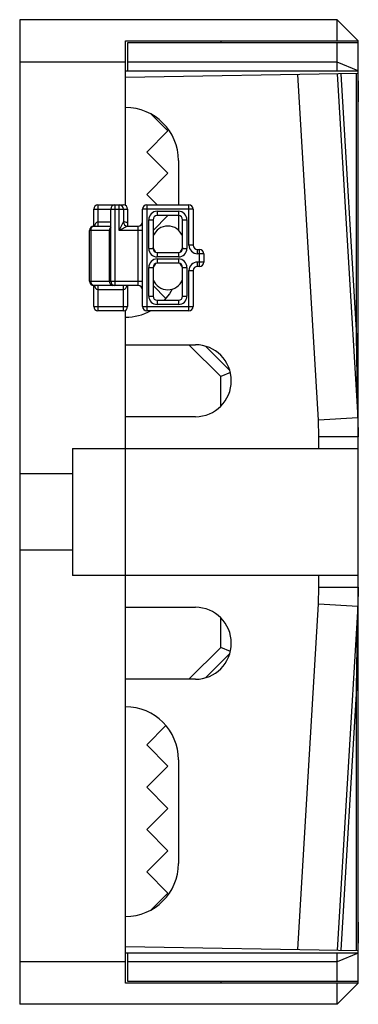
# Paper-space layout '_Links' of a CAD drawing. Header units: millimetres. Extents: x 0 to 16, y -23.3 to 23.2.
import ezdxf

# ---------------------------------------------------------------- set-up
doc = ezdxf.new("R2010")
doc.units = ezdxf.units.MM

psp = doc.layouts.new('_Links')

# ---------------------------------------------------------------- linework, layer by layer
at = {"color": 7, "linetype": 'Continuous', "lineweight": 25}
for p, q in [((15, 23.25), (0, 23.25)), ((0, 23.25), (0, -23.25)), ((15, 22.25), (15, 23.25)), ((16, 22.25), (15, 23.25)), ((5, 22.25), (16, 22.25)), ((5, 14.473), (5, 22.25)), ((16, 22.15), (5.1, 22.15)), ((5.1, 22.15), (5.1, 20.836)), ((9.5, 22.25), (9.5, 22.15)), ((15, 20.836), (15, 22.15)), ((16, -22.25), (16, 22.25)), ((5, 21.25), (0, 21.25)), ((15, 21.25), (5.1, 21.25)), ((16, 20.836), (15, 21.25)), ((5, 20.836), (16, 20.836)), ((15.98, 20.708), (5, 20.516)), ((14.112, 4.332), (13.135, 20.658)), ((15.001, 20.69), (15.973, 4.448)), ((15.179, 20.694), (15.92, 8.317)), ((15.92, 8.317), (15.92, 20.706)), ((7, 18), (6.215, 18.785)), ((6, 17), (7, 18)), ((7, 16), (6, 17)), ((7.5, 16.6), (7.5, 14.5)), ((6, 15), (7, 16)), ((6.5, 14.5), (6, 15)), ((3.7, 14.5), (4.9, 14.5)), ((3.7, 14.5), (3.7, 13.5)), ((4.5, 14.5), (4.5, 10.7)), ((4.7, 13.3), (4.7, 14.5)), ((6, 14.5), (6, 9.5)), ((6, 14.5), (8, 14.5)), ((8, 12.6), (8, 14.5)), ((3.5, 14.3), (5.1, 14.3)), ((3.5, 13.5), (3.5, 14.3)), ((4.3, 10.9), (4.3, 14.3)), ((4.9, 14.3), (4.9, 13.7)), ((5.1, 14.3), (5.1, 13.646)), ((5.8, 9.7), (5.8, 14.3)), ((8.2, 14.3), (5.8, 14.3)), ((6.3, 13.3), (7, 14)), ((6.5, 14.2), (6.5, 14)), ((6.5, 14.2), (7.5, 14.2)), ((7.5, 14), (6.5, 14)), ((7.5, 14.2), (7.5, 13.314)), ((8.2, 14.3), (8.2, 12.6)), ((3.5, 13.5), (4.3, 13.5)), ((3.7, 13.7), (4.3, 13.7)), ((4.7, 13.3), (4.9, 13.7)), ((5.1, 13.5), (4.7, 13.3)), ((5.1, 13.5), (5.6, 13.5)), ((5.6, 10.7), (5.6, 13.5)), ((6.1, 12.45), (6.1, 13.8)), ((6.1, 13.8), (6.3, 13.8)), ((6.3, 13.8), (6.3, 12.45)), ((7.7, 13.8), (7.9, 13.8)), ((7.7, 12.45), (7.7, 13.8)), ((7.9, 13.8), (7.9, 12.45)), ((4.3, 13.3), (3.3, 13.3)), ((3.3, 10.9), (3.3, 13.3)), ((3.359, 13.3), (3.359, 10.9)), ((4.241, 10.9), (4.241, 13.3)), ((5.8, 13.3), (4.7, 13.3)), ((8.2, 12.6), (8, 12.6)), ((6.1, 12.45), (6.3, 12.45)), ((6.5, 12.25), (6.5, 12.05)), ((6.5, 12.25), (7.5, 12.25)), ((7.5, 12.25), (7.5, 12.05)), ((7.7, 12.45), (7.9, 12.45)), ((8.4, 12.4), (8.5, 12.4)), ((8.4, 12.2), (8.4, 12.4)), ((8.7, 12.2), (8.4, 12.2)), ((8.5, 11.6), (8.5, 12.4)), ((8.7, 12.2), (8.7, 11.8)), ((7.5, 12.05), (6.5, 12.05)), ((6.5, 11.95), (6.5, 11.75)), ((6.5, 11.95), (7.5, 11.95)), ((7.5, 11.75), (6.5, 11.75)), ((7.5, 11.95), (7.5, 11.75)), ((8.7, 11.8), (8.4, 11.8)), ((8.4, 11.6), (8.4, 11.8)), ((6.1, 10.2), (6.1, 11.55)), ((6.1, 11.55), (6.3, 11.55)), ((6.3, 11.55), (6.3, 10.2)), ((7.7, 10.2), (7.7, 11.55)), ((7.7, 11.55), (7.9, 11.55)), ((7.9, 11.55), (7.9, 10.2)), ((8, 9.5), (8, 11.4)), ((8, 11.4), (8.2, 11.4)), ((8.2, 11.4), (8.2, 9.7)), ((8.5, 11.6), (8.4, 11.6)), ((3.3, 10.9), (5.8, 10.9)), ((5.6, 10.7), (3.5, 10.7)), ((3.5, 9.7), (3.5, 10.7)), ((3.7, 10.7), (3.7, 9.5)), ((4.9, 9.5), (4.9, 10.7)), ((5.1, 10.7), (5.1, 9.7)), ((6.911, 10.089), (6.3, 10.7)), ((4.9, 10.5), (3.7, 10.5)), ((6.1, 10.2), (6.3, 10.2)), ((6.5, 10), (6.5, 9.8)), ((6.5, 10), (7.5, 10)), ((7.5, 9.8), (6.5, 9.8)), ((7.5, 10), (7.5, 9.8)), ((7.7, 10.2), (7.9, 10.2)), ((3.5, 9.7), (5.1, 9.7)), ((4.9, 9.5), (3.7, 9.5)), ((5, -22.25), (5, 9.527)), ((5.8, 9.7), (8.2, 9.7)), ((8, 9.5), (6, 9.5)), ((15.973, 4.448), (15.92, 8.317)), ((5, 7.9), (8.3, 7.9)), ((9.5, 6.4), (8, 7.9)), ((8.775, 7.832), (9.932, 6.675)), ((9.955, 6.588), (9.5, 6.4)), ((9.5, 4.996), (9.5, 6.4)), ((8.3, 4.5), (5, 4.5)), ((15.973, 4.448), (14.112, 4.332)), ((14.135, 3.552), (14.112, 4.332)), ((15.973, 4.448), (16, 3.552)), ((14.135, 3), (14.135, 3.552)), ((16, 3.552), (14.135, 3.552)), ((2.5, 3), (16, 3)), ((2.5, 3), (2.5, -3)), ((2.5, 1.8), (0, 1.8)), ((2.5, -1.8), (0, -1.8)), ((16, -3), (2.5, -3)), ((14.135, -3.552), (14.135, -3)), ((14.112, -4.332), (14.135, -3.552)), ((14.135, -3.552), (16, -3.552)), ((16, -3.552), (15.973, -4.448)), ((5, -4.5), (8.3, -4.5)), ((13.135, -20.658), (14.112, -4.332)), ((14.112, -4.332), (15.973, -4.448)), ((15.973, -4.448), (15.001, -20.69)), ((15.92, -8.317), (15.973, -4.448)), ((9.5, -6.4), (9.5, -4.996)), ((8, -7.9), (9.5, -6.4)), ((9.955, -6.588), (9.5, -6.4)), ((9.932, -6.675), (8.775, -7.832)), ((8.3, -7.9), (5, -7.9)), ((15.92, -8.317), (15.179, -20.694)), ((15.92, -20.706), (15.92, -8.317)), ((6, -11), (6.911, -10.089)), ((7, -12), (6, -11)), ((6, -13), (7, -12)), ((7.5, -11.7), (7.5, -16.6)), ((7, -14), (6, -13)), ((6, -15), (7, -14)), ((7, -16), (6, -15)), ((6, -17), (7, -16)), ((7, -18), (6, -17)), ((6.215, -18.785), (7, -18)), ((5, -20.516), (15.98, -20.708)), ((16, -20.836), (5, -20.836)), ((5.1, -20.836), (5.1, -22.15)), ((16, -20.836), (15, -21.25)), ((15, -22.15), (15, -20.836)), ((5, -21.25), (0, -21.25)), ((15, -21.25), (5.1, -21.25)), ((16, -22.25), (5, -22.25)), ((5.1, -22.15), (16, -22.15)), ((9.5, -22.15), (9.5, -22.25)), ((15, -23.25), (15, -22.25)), ((16, -22.25), (15, -23.25)), ((15, -23.25), (0, -23.25))]:
    psp.add_line(p, q, dxfattribs=at)
at = {"color": 7, "linetype": 'Continuous', "lineweight": 25, "flags": 128}
for points in [[(15.98, 20.708), (15.995, 20.035), (16, 19.363)], [(6.436, 12.26), (6.307, 12.468), (6.3, 12.486)], [(7.7, 12.486), (7.693, 12.468), (7.564, 12.26)], [(6.3, 11.514), (6.307, 11.532), (6.436, 11.74)], [(7.564, 11.74), (7.693, 11.532), (7.7, 11.514)], [(7.206, 10.524), (7.079, 10.311), (6.833, 10)], [(16, -19.363), (15.995, -20.035), (15.98, -20.708)]]:
    psp.add_lwpolyline(points, dxfattribs=at)
at = {"color": 7, "linetype": 'Continuous', "lineweight": 25}
for centre, radius, start, end in [((5, 16.6), 2.5, 0, 90), ((3.7, 14.3), 0.2, 90, 180), ((4.5, 14.3), 0.2, 90, 180), ((4.7, 14.3), 0.2, 0, 90), ((4.9, 14.3), 0.2, 0, 90), ((6, 14.3), 0.2, 90, 180), ((8, 14.3), 0.2, 0, 90), ((6.5, 13.8), 0.4, 90, 180), ((6.5, 13.8), 0.2, 90, 180), ((7.5, 13.8), 0.4, 0, 90), ((7.5, 13.8), 0.2, 0, 90), ((3.5, 13.3), 0.2, 90, 180), ((3.535, 13.325), 0.179, 101.4218, 188.0495), ((3.767, 13.467), 0.242, 106.0288, 172.1844), ((5.1, 13.7), 0.2, 180, 270), ((4.9, 13.3), 0.4, 60, 90), ((5.6, 13.7), 0.2, 270, 0), ((7, 12.755), 0.75, 21.0395, 158.9605), ((4.475, 13.307), 0.234, 138.5341, 181.7273), ((8.4, 12.6), 0.4, 180, 270), ((8.4, 12.6), 0.2, 180, 270), ((6.5, 12.45), 0.4, 180, 270), ((6.5, 12.45), 0.2, 180, 270), ((7.5, 12.45), 0.2, 270, 0), ((7.5, 12.45), 0.4, 270, 0), ((8.5, 12.2), 0.2, 0, 90), ((6.5, 11.55), 0.4, 90, 180), ((6.5, 11.55), 0.2, 90, 180), ((7.5, 11.55), 0.4, 0, 90), ((7.5, 11.55), 0.2, 0, 90), ((8.4, 11.4), 0.4, 90, 180), ((8.5, 11.8), 0.2, 270, 0), ((8.4, 11.4), 0.2, 90, 180), ((3.5, 10.9), 0.2, 180, 270), ((3.535, 10.875), 0.179, 171.9505, 258.5782), ((3.758, 10.725), 0.232, 186.2126, 255.5742), ((4.418, 10.875), 0.179, 171.9505, 258.5782), ((4.5, 10.9), 0.2, 180, 270), ((4.833, 10.733), 0.242, 286.0288, 352.1844), ((5.6, 10.5), 0.2, 0, 90), ((7, 11.245), 0.75, 201.0395, 338.9605), ((6.5, 10.2), 0.4, 180, 270), ((6.5, 10.2), 0.2, 180, 270), ((7.5, 10.2), 0.2, 270, 0), ((7.5, 10.2), 0.4, 270, 0), ((3.7, 9.7), 0.2, 180, 270), ((4.9, 9.7), 0.2, 270, 0), ((5, 11.7), 2.5, 270, 298.3576), ((6, 9.7), 0.2, 180, 270), ((8, 9.7), 0.2, 270, 0), ((10.96, 7.422), 5.04, 0.0215, 10.2278), ((8.3, 6.2), 1.7, 270, 90), ((8.3, -6.2), 1.7, 270, 90), ((10.96, -7.422), 5.04, 349.7722, 359.9785), ((5, -11.7), 2.5, 0, 90), ((5, -16.6), 2.5, 270, 0)]:
    psp.add_arc(centre, radius, start, end, dxfattribs=at)
psp.add_open_spline([(5.1, 13.646), (5.1, 13.612), (5.1, 13.559), (5.1, 13.515), (5.1, 13.5)], degree=3, knots=[0, 0, 0, 0, 0.656437, 1, 1, 1, 1], dxfattribs=at)

doc.saveas('drawing.dxf')
